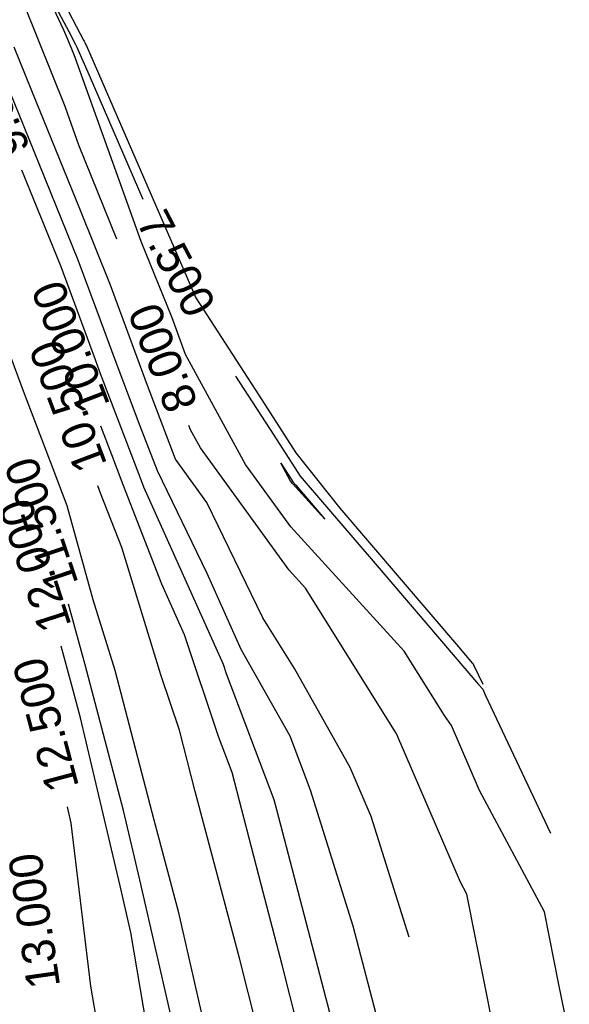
# Model space of a CAD drawing. Extents: x 158343 to 162498, y 431347 to 434500.
# Tile 237 of 248: x 159701 to 159730, y 434103 to 434157. Entities that reach past the tile are written whole.
import ezdxf

# ---------------------------------------------------------------- set-up
doc = ezdxf.new("R2010")
doc.units = 0
doc.header["$LTSCALE"] = 10
doc.header["$MEASUREMENT"] = 0
doc.layers.add('000_arcering', color=8, linetype='CONTINUOUS')
doc.layers.add('def. con-hoogtelijn (index)', color=8, linetype='CONTINUOUS')
doc.styles.add('Style-WORKING', font='WORKING.shx')

# ---------------------------------------------------------------- blocks, each defined once
blk = doc.blocks.new('bestaande hoogtelijnen')
at = {"layer": 'def. con-hoogtelijn (index)'}
for p, q in [((33.367, 94.687), (36.298, 89.055)), ((33.367, 94.687), (36.298, 89.055)), ((33.367, 94.687), (36.298, 89.055)), ((35.225, 89.597), (33.404, 93.533)), ((33.404, 93.533), (35.492, 89.522)), ((35.225, 89.597), (33.404, 93.533)), ((33.404, 93.533), (35.492, 89.522)), ((35.289, 85.468), (33.118, 90.889)), ((35.289, 85.468), (33.118, 90.889)), ((35.289, 85.468), (33.118, 90.889)), ((35.461, 89.055), (35.225, 89.597)), ((35.461, 89.055), (35.225, 89.597)), ((35.492, 89.522), (35.852, 88.83)), ((35.492, 89.522), (35.852, 88.83)), ((35.728, 88.389), (35.461, 89.055)), ((35.728, 88.389), (35.461, 89.055)), ((36.298, 89.055), (36.329, 88.999)), ((36.298, 89.055), (36.329, 88.999)), ((36.298, 89.055), (36.329, 88.999)), ((36.329, 88.999), (36.378, 88.904)), ((36.329, 88.999), (36.378, 88.904)), ((36.329, 88.999), (36.378, 88.904)), ((33.492, 86.323), (32.544, 88.687)), ((33.492, 86.323), (32.544, 88.687)), ((35.852, 88.83), (35.917, 88.708)), ((35.852, 88.83), (35.917, 88.708)), ((35.917, 88.708), (35.923, 88.696)), ((35.917, 88.708), (35.923, 88.696)), ((35.923, 88.696), (35.929, 88.684)), ((35.923, 88.696), (35.929, 88.684)), ((35.929, 88.684), (35.984, 88.557)), ((35.929, 88.684), (35.984, 88.557)), ((35.984, 88.557), (36.588, 87.164)), ((35.984, 88.557), (36.588, 87.164)), ((36.378, 88.904), (36.421, 88.806)), ((36.378, 88.904), (36.421, 88.806)), ((36.378, 88.904), (36.421, 88.806)), ((36.421, 88.806), (36.446, 88.748)), ((36.421, 88.806), (36.446, 88.748)), ((36.421, 88.806), (36.446, 88.748)), ((36.446, 88.748), (41.008, 78.235)), ((36.446, 88.748), (41.008, 78.235)), ((36.446, 88.748), (41.008, 78.235)), ((35.833, 88.115), (35.728, 88.389)), ((35.833, 88.115), (35.728, 88.389)), ((39.406, 78.169), (35.833, 88.115)), ((39.406, 78.169), (35.833, 88.115)), ((33.62, 83.043), (32.033, 86.953)), ((33.62, 83.043), (32.033, 86.953)), ((33.62, 83.043), (32.033, 86.953)), ((36.588, 87.164), (39.501, 80.454)), ((36.588, 87.164), (39.501, 80.454)), ((36.083, 79.942), (33.492, 86.323)), ((36.083, 79.942), (33.492, 86.323)), ((35.311, 85.413), (35.289, 85.468)), ((35.311, 85.413), (35.289, 85.468)), ((35.311, 85.413), (35.289, 85.468)), ((36.039, 83.387), (35.311, 85.413)), ((36.039, 83.387), (35.311, 85.413)), ((36.039, 83.387), (35.311, 85.413)), ((38.098, 78.294), (36.039, 83.387)), ((38.098, 78.294), (36.039, 83.387)), ((38.098, 78.294), (36.039, 83.387)), ((36.01, 77.157), (33.62, 83.043)), ((36.01, 77.157), (33.62, 83.043)), ((36.01, 77.157), (33.62, 83.043)), ((35.078, 76.796), (32.954, 82.027)), ((35.078, 76.796), (32.954, 82.027)), ((37.751, 75.812), (36.083, 79.942)), ((37.751, 75.812), (36.083, 79.942)), ((41.079, 74.033), (39.406, 78.169)), ((41.079, 74.033), (39.406, 78.169)), ((41.008, 78.235), (42.361, 75.116)), ((41.008, 78.235), (42.361, 75.116)), ((41.008, 78.235), (42.361, 75.116)), ((36.931, 71.768), (35.078, 76.796)), ((36.931, 71.768), (35.078, 76.796)), ((37.205, 73.915), (36.01, 77.157)), ((37.205, 73.915), (36.01, 77.157)), ((37.205, 73.915), (36.01, 77.157)), ((39.07, 72.235), (37.751, 75.812)), ((39.07, 72.235), (37.751, 75.812)), ((42.361, 75.116), (45.141, 70.824)), ((42.361, 75.116), (45.141, 70.824)), ((42.361, 75.116), (45.141, 70.824)), ((38, 71.76), (37.205, 73.915)), ((38, 71.76), (37.205, 73.915)), ((38, 71.76), (37.205, 73.915)), ((41.806, 72.047), (41.079, 74.033)), ((41.806, 72.047), (41.079, 74.033)), ((33.099, 69.923), (31.788, 73.481)), ((33.099, 69.923), (31.788, 73.481)), ((33.099, 69.923), (31.788, 73.481)), ((39.748, 70.377), (39.07, 72.235)), ((39.748, 70.377), (39.07, 72.235)), ((45.054, 66.1), (41.806, 72.047)), ((45.054, 66.1), (41.806, 72.047)), ((37.063, 71.409), (36.931, 71.768)), ((37.063, 71.409), (36.931, 71.768)), ((37.217, 71.006), (37.063, 71.409)), ((37.217, 71.006), (37.063, 71.409)), ((39.365, 68.178), (38, 71.76)), ((39.365, 68.178), (38, 71.76)), ((39.365, 68.178), (38, 71.76)), ((39.366, 65.369), (37.217, 71.006)), ((39.366, 65.369), (37.217, 71.006)), ((44.508, 70.885), (46.581, 67.683)), ((44.508, 70.885), (46.581, 67.683)), ((41.267, 66.393), (39.748, 70.377)), ((41.267, 66.393), (39.748, 70.377)), ((45.141, 70.824), (45.606, 70.106)), ((45.141, 70.824), (45.606, 70.106)), ((45.141, 70.824), (45.606, 70.106)), ((34.641, 65.879), (33.099, 69.923)), ((34.641, 65.879), (33.099, 69.923)), ((34.641, 65.879), (33.099, 69.923)), ((45.606, 70.106), (47.787, 66.739)), ((45.606, 70.106), (47.787, 66.739)), ((45.606, 70.106), (47.787, 66.739)), ((37.817, 66.623), (37.225, 68.178)), ((37.817, 66.623), (37.225, 68.178)), ((37.817, 66.623), (37.225, 68.178)), ((40.286, 65.761), (39.365, 68.178)), ((40.286, 65.761), (39.365, 68.178)), ((40.286, 65.761), (39.365, 68.178)), ((42.076, 67.984), (41.99, 68.22)), ((42.076, 67.984), (41.99, 68.22)), ((42.076, 67.984), (41.99, 68.22)), ((42.612, 67.002), (42.076, 67.984)), ((42.612, 67.002), (42.076, 67.984)), ((42.612, 67.002), (42.076, 67.984)), ((46.581, 67.683), (48.017, 65.465)), ((46.581, 67.683), (48.017, 65.465)), ((38.431, 65.012), (37.817, 66.623)), ((38.431, 65.012), (37.817, 66.623)), ((38.431, 65.012), (37.817, 66.623)), ((47.41, 60.384), (42.612, 67.002)), ((47.41, 60.384), (42.612, 67.002)), ((47.41, 60.384), (42.612, 67.002)), ((47.787, 66.739), (50.155, 63.736)), ((47.787, 66.739), (50.155, 63.736)), ((47.787, 66.739), (50.155, 63.736)), ((42.97, 64.043), (41.267, 66.393)), ((42.97, 64.043), (41.267, 66.393)), ((47.5, 62.726), (45.054, 66.1)), ((47.5, 62.726), (45.054, 66.1)), ((46.967, 66.168), (47.556, 65.259)), ((47.497, 65.198), (46.967, 66.168)), ((46.967, 66.168), (47.556, 65.259)), ((47.497, 65.198), (46.967, 66.168)), ((46.967, 66.168), (47.556, 65.259)), ((47.497, 65.198), (46.967, 66.168)), ((35.41, 63.861), (34.641, 65.879)), ((35.41, 63.861), (34.641, 65.879)), ((35.41, 63.861), (34.641, 65.879)), ((42.975, 60.217), (40.286, 65.761)), ((42.975, 60.217), (40.286, 65.761)), ((42.975, 60.217), (40.286, 65.761)), ((40.525, 59.63), (38.431, 65.012)), ((40.525, 59.63), (38.431, 65.012)), ((40.525, 59.63), (38.431, 65.012)), ((39.556, 64.879), (39.366, 65.369)), ((39.556, 64.879), (39.366, 65.369)), ((47.591, 65.068), (47.497, 65.198)), ((47.591, 65.068), (47.497, 65.198)), ((47.591, 65.068), (47.497, 65.198)), ((47.556, 65.259), (47.611, 65.173)), ((47.556, 65.259), (47.611, 65.173)), ((47.556, 65.259), (47.611, 65.173)), ((49.353, 63.14), (47.591, 65.068)), ((49.353, 63.14), (47.591, 65.068)), ((49.353, 63.14), (47.591, 65.068)), ((47.611, 65.173), (47.771, 64.987)), ((47.611, 65.173), (47.771, 64.987)), ((47.611, 65.173), (47.771, 64.987)), ((47.771, 64.987), (49.353, 63.14)), ((47.771, 64.987), (49.353, 63.14)), ((47.771, 64.987), (49.353, 63.14)), ((48.017, 65.465), (52.172, 60.618)), ((48.017, 65.465), (52.172, 60.618)), ((37.217, 64.549), (37.061, 64.959)), ((37.217, 64.549), (37.061, 64.959)), ((38.359, 61.613), (37.217, 64.549)), ((38.359, 61.613), (37.217, 64.549)), ((43.863, 55.286), (39.556, 64.879)), ((43.863, 55.286), (39.556, 64.879)), ((45.994, 57.808), (42.97, 64.043)), ((45.994, 57.808), (42.97, 64.043)), ((36.82, 58.783), (35.41, 63.861)), ((36.82, 58.783), (35.41, 63.861)), ((36.82, 58.783), (35.41, 63.861)), ((50.155, 63.736), (56.573, 56.249)), ((50.155, 63.736), (56.573, 56.249)), ((50.155, 63.736), (56.573, 56.249)), ((53.635, 56.013), (47.5, 62.726)), ((53.635, 56.013), (47.5, 62.726)), ((40.475, 54.727), (38.359, 61.613)), ((40.475, 54.727), (38.359, 61.613)), ((44.82, 56.105), (42.975, 60.217)), ((44.82, 56.105), (42.975, 60.217)), ((44.82, 56.105), (42.975, 60.217)), ((48.302, 59.408), (47.41, 60.384)), ((48.302, 59.408), (47.41, 60.384)), ((48.302, 59.408), (47.41, 60.384)), ((52.172, 60.618), (57.667, 54.203)), ((52.172, 60.618), (57.667, 54.203)), ((41.756, 56.889), (40.525, 59.63)), ((41.756, 56.889), (40.525, 59.63)), ((41.756, 56.889), (40.525, 59.63)), ((53.201, 51.57), (48.302, 59.408)), ((53.201, 51.57), (48.302, 59.408)), ((53.201, 51.57), (48.302, 59.408)), ((37.996, 54.957), (36.82, 58.783)), ((37.996, 54.957), (36.82, 58.783)), ((37.996, 54.957), (36.82, 58.783)), ((35.507, 58.423), (35.474, 58.545)), ((35.507, 58.423), (35.474, 58.545)), ((36.383, 55.274), (35.507, 58.423)), ((36.383, 55.274), (35.507, 58.423)), ((47.703, 55.071), (45.994, 57.808)), ((47.703, 55.071), (45.994, 57.808)), ((43.603, 51.386), (41.756, 56.889)), ((43.603, 51.386), (41.756, 56.889)), ((43.603, 51.386), (41.756, 56.889)), ((35.642, 54.226), (35.073, 56.274)), ((35.642, 54.226), (35.073, 56.274)), ((35.642, 54.226), (35.073, 56.274)), ((47.47, 51.4), (44.82, 56.105)), ((47.47, 51.4), (44.82, 56.105)), ((47.47, 51.4), (44.82, 56.105)), ((55.819, 52.518), (53.635, 56.013)), ((55.819, 52.518), (53.635, 56.013)), ((56.573, 56.249), (57.344, 55.348)), ((56.573, 56.249), (57.344, 55.348)), ((56.573, 56.249), (57.344, 55.348)), ((38.455, 47.387), (36.383, 55.274)), ((38.455, 47.387), (36.383, 55.274)), ((40.12, 46.868), (37.996, 54.957)), ((40.12, 46.868), (37.996, 54.957)), ((40.12, 46.868), (37.996, 54.957)), ((44.031, 54.786), (43.863, 55.286)), ((44.031, 54.786), (43.863, 55.286)), ((50.718, 49.716), (47.703, 55.071)), ((50.718, 49.716), (47.703, 55.071)), ((57.344, 55.348), (57.375, 55.313)), ((57.344, 55.348), (57.375, 55.313)), ((57.344, 55.348), (57.375, 55.313)), ((57.375, 55.313), (57.394, 55.27)), ((57.375, 55.313), (57.394, 55.27)), ((57.375, 55.313), (57.394, 55.27)), ((57.394, 55.27), (57.889, 54.22)), ((57.394, 55.27), (57.889, 54.22)), ((57.394, 55.27), (57.889, 54.22)), ((41.483, 51.725), (40.475, 54.727)), ((41.483, 51.725), (40.475, 54.727)), ((46.607, 47.97), (44.031, 54.786)), ((46.607, 47.97), (44.031, 54.786)), ((36.12, 52.406), (35.642, 54.226)), ((36.12, 52.406), (35.642, 54.226)), ((36.12, 52.406), (35.642, 54.226)), ((57.667, 54.203), (57.889, 53.952)), ((57.667, 54.203), (57.889, 53.952)), ((57.889, 53.952), (58.028, 53.643)), ((57.889, 53.952), (58.028, 53.643)), ((58.028, 53.643), (61.551, 46.166)), ((58.028, 53.643), (61.551, 46.166)), ((38.28, 43.32), (36.12, 52.406)), ((38.28, 43.32), (36.12, 52.406)), ((38.28, 43.32), (36.12, 52.406)), ((56.205, 51.988), (55.819, 52.518)), ((56.205, 51.988), (55.819, 52.518)), ((42.334, 48.422), (41.483, 51.725)), ((42.334, 48.422), (41.483, 51.725)), ((57.715, 48.477), (56.205, 51.988)), ((57.715, 48.477), (56.205, 51.988)), ((44.339, 49.439), (43.603, 51.386)), ((44.339, 49.439), (43.603, 51.386)), ((44.339, 49.439), (43.603, 51.386)), ((48.574, 48.479), (47.47, 51.4)), ((48.574, 48.479), (47.47, 51.4)), ((48.574, 48.479), (47.47, 51.4)), ((53.248, 51.505), (53.201, 51.57)), ((53.248, 51.505), (53.201, 51.57)), ((53.248, 51.505), (53.201, 51.57)), ((56.683, 43.517), (53.248, 51.505)), ((56.683, 43.517), (53.248, 51.505)), ((56.683, 43.517), (53.248, 51.505)), ((51.854, 47.071), (50.718, 49.716)), ((51.854, 47.071), (50.718, 49.716)), ((45.899, 43.383), (44.339, 49.439)), ((45.899, 43.383), (44.339, 49.439)), ((45.899, 43.383), (44.339, 49.439)), ((50.881, 41.132), (48.574, 48.479)), ((50.881, 41.132), (48.574, 48.479)), ((50.881, 41.132), (48.574, 48.479)), ((61.23, 41.907), (57.715, 48.477)), ((61.23, 41.907), (57.715, 48.477)), ((44.735, 39.397), (42.334, 48.422)), ((44.735, 39.397), (42.334, 48.422)), ((46.749, 47.419), (46.607, 47.97)), ((46.749, 47.419), (46.607, 47.97)), ((35.63, 46.698), (35.417, 47.591)), ((35.63, 46.698), (35.417, 47.591)), ((50.721, 32.228), (46.749, 47.419)), ((50.721, 32.228), (46.749, 47.419)), ((39.344, 43.645), (38.455, 47.387)), ((39.344, 43.645), (38.455, 47.387)), ((53.908, 40.531), (51.854, 47.071)), ((53.908, 40.531), (51.854, 47.071)), ((36.693, 37.878), (35.63, 46.698)), ((36.693, 37.878), (35.63, 46.698)), ((41.454, 41.854), (40.12, 46.868)), ((41.454, 41.854), (40.12, 46.868)), ((41.454, 41.854), (40.12, 46.868)), ((38.859, 40.782), (38.28, 43.32)), ((38.859, 40.782), (38.28, 43.32)), ((38.859, 40.782), (38.28, 43.32)), ((41.853, 32.646), (39.344, 43.645)), ((41.853, 32.646), (39.344, 43.645)), ((47.034, 39.043), (45.899, 43.383)), ((47.034, 39.043), (45.899, 43.383)), ((47.034, 39.043), (45.899, 43.383)), ((57.032, 42.863), (56.683, 43.517)), ((57.032, 42.863), (56.683, 43.517)), ((57.032, 42.863), (56.683, 43.517)), ((59.12, 32.36), (57.032, 42.863)), ((59.12, 32.36), (57.032, 42.863)), ((59.12, 32.36), (57.032, 42.863)), ((44.027, 30.572), (41.454, 41.854)), ((44.027, 30.572), (41.454, 41.854)), ((44.027, 30.572), (41.454, 41.854)), ((62.012, 37.968), (61.23, 41.907)), ((62.012, 37.968), (61.23, 41.907)), ((52.584, 34.622), (50.881, 41.132)), ((52.584, 34.622), (50.881, 41.132)), ((52.584, 34.622), (50.881, 41.132)), ((41.47, 25.219), (38.859, 40.782)), ((41.47, 25.219), (38.859, 40.782)), ((41.47, 25.219), (38.859, 40.782)), ((46.179, 33.719), (44.735, 39.397)), ((46.179, 33.719), (44.735, 39.397)), ((49.682, 28.632), (47.034, 39.043)), ((49.682, 28.632), (47.034, 39.043)), ((49.682, 28.632), (47.034, 39.043)), ((37.375, 33.809), (36.693, 37.878)), ((37.375, 33.809), (36.693, 37.878)), ((62.577, 35.175), (62.012, 37.968)), ((62.577, 35.175), (62.012, 37.968))]:
    blk.add_line(p, q, dxfattribs=at)
at = {"layer": 'def. con-hoogtelijn (index)', "style": 'Style-WORKING'}
for s, rotation, p in [('9.500', 112.6947, (33.437, 83.204)), ('9.500', 112.6947, (33.437, 83.204)), ('7.500', 297.6192, (39.121, 79.239)), ('7.500', 297.6192, (39.121, 79.239)), ('10.000', 110.9492, (37.744, 69.34)), ('10.000', 110.9492, (37.744, 69.34)), ('10.000', 110.9492, (37.744, 69.34)), ('8.000', 111.1203, (42.505, 69.383)), ('8.000', 111.1203, (42.505, 69.383)), ('8.000', 111.1203, (42.505, 69.383)), ('10.500', 110.6618, (37.585, 66.118)), ('10.500', 110.6618, (37.585, 66.118)), ('11.500', 108.6848, (36.038, 59.686)), ('11.500', 108.6848, (36.038, 59.686)), ('12.000', 107.9058, (35.653, 57.407)), ('12.000', 107.9058, (35.653, 57.407)), ('12.000', 107.9058, (35.653, 57.407)), ('12.500', 104.8904, (36.056, 48.692)), ('12.500', 104.8904, (36.056, 48.692)), ('13.000', 98.155, (35.031, 37.893)), ('13.000', 98.155, (35.031, 37.893)), ('13.000', 98.155, (35.031, 37.893))]:
    blk.add_text(s, height=1.8, rotation=rotation, dxfattribs=at).set_placement(p)

msp = doc.modelspace()

# ---------------------------------------------------------------- block references
at = {"layer": '000_arcering'}
msp.add_blockref('bestaande hoogtelijnen', (159667.804, 434066.432), dxfattribs=at)

doc.saveas('drawing.dxf')
